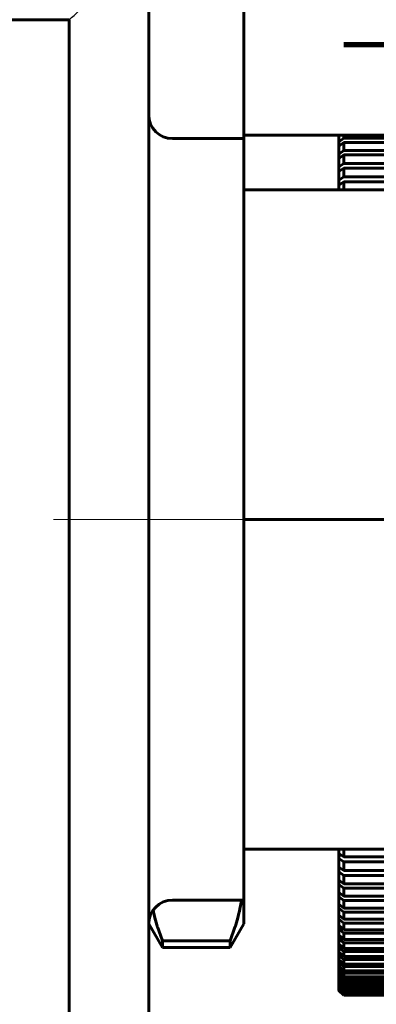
# Model space of a CAD drawing. Header units: millimetres. Extents: x -66 to 68, y -118 to 118.
# Tile 8 of 13: x 24 to 32, y 33 to 54. Entities that reach past the tile are written whole.
import ezdxf

# ---------------------------------------------------------------- set-up
doc = ezdxf.new("R2010")
doc.units = ezdxf.units.MM
for name, pattern in [('K5LT-1', [0]), ('K5LT_AXLED', [12, 7.5, -1.5, 1.5, -1.5]), ('K5LT_BASIC', [0])]:
    doc.linetypes.add(name, pattern=pattern)
doc.layers.add('Системный слой (1)', color=7, linetype='Continuous', true_color=0x6c6c6c)

# ---------------------------------------------------------------- blocks, each defined once
blk = doc.blocks.new('U14')
at = {"layer": 'Системный слой (1)', "color": 143, "linetype": 'K5LT_BASIC', "lineweight": 60, "true_color": 0x33acca}
for p, q in [((31.035, 35.917), (31, 35.917)), ((40, 35.917), (39.965, 35.917))]:
    blk.add_line(p, q, dxfattribs=at)
blk = doc.blocks.new('U27')
at = {"layer": 'Системный слой (1)', "color": 143, "linetype": 'K5LT_BASIC', "lineweight": 60, "true_color": 0x33acca}
for p, q in [((31.014, 35.399), (31, 35.399)), ((40, 35.399), (39.986, 35.399))]:
    blk.add_line(p, q, dxfattribs=at)
blk = doc.blocks.new('U55')
at = {"layer": 'Системный слой (1)', "color": 143, "linetype": 'K5LT_BASIC', "lineweight": 60, "true_color": 0x33acca}
for p, q in [((31.035, 50.583), (31, 50.583)), ((40, 50.539), (39.965, 50.583))]:
    blk.add_line(p, q, dxfattribs=at)
blk = doc.blocks.new('U65')
at = {"layer": 'Системный слой (1)', "color": 143, "linetype": 'K5LT_BASIC', "lineweight": 60, "true_color": 0x33acca}
for p, q in [((31.005, 35.16), (31, 35.16)), ((40, 35.16), (39.995, 35.16))]:
    blk.add_line(p, q, dxfattribs=at)
blk = doc.blocks.new('U70')
at = {"layer": 'Системный слой (1)', "color": 143, "linetype": 'K5LT_BASIC', "lineweight": 60, "true_color": 0x33acca}
for p, q in [((31.047, 36.196), (31, 36.196)), ((40, 36.196), (39.953, 36.196))]:
    blk.add_line(p, q, dxfattribs=at)
blk = doc.blocks.new('U100')
at = {"layer": 'Системный слой (1)', "color": 143, "linetype": 'K5LT_BASIC', "lineweight": 60, "true_color": 0x33acca}
for p, q in [((28.936, 35.163), (28.951, 35.25)), ((28.871, 34.878), (28.895, 34.975)), ((28.895, 34.975), (28.897, 34.981)), ((28.897, 34.981), (28.9, 34.994)), ((28.9, 34.994), (28.905, 35.018)), ((28.905, 35.018), (28.916, 35.066)), ((28.916, 35.066), (28.936, 35.163)), ((28.828, 34.729), (28.843, 34.779)), ((28.843, 34.779), (28.871, 34.878)), ((28.711, 34.391), (28.813, 34.679)), ((28.813, 34.679), (28.815, 34.686)), ((28.815, 34.686), (28.817, 34.692)), ((28.817, 34.692), (28.821, 34.704)), ((28.821, 34.704), (28.828, 34.729))]:
    blk.add_line(p, q, dxfattribs=at)
blk = doc.blocks.new('U101')
at = {"layer": 'Системный слой (1)', "color": 143, "linetype": 'K5LT_BASIC', "lineweight": 60, "true_color": 0x33acca}
for p, q in [((27.091, 35.032), (27.09, 35.037)), ((27.099, 35.001), (27.091, 35.032)), ((27.102, 34.985), (27.099, 35.001)), ((27.104, 34.977), (27.102, 34.985)), ((27.105, 34.973), (27.104, 34.977)), ((27.129, 34.878), (27.105, 34.973)), ((27.157, 34.779), (27.129, 34.878)), ((27.172, 34.729), (27.157, 34.779)), ((27.179, 34.704), (27.172, 34.729)), ((27.183, 34.692), (27.179, 34.704)), ((27.185, 34.686), (27.183, 34.692)), ((27.211, 34.607), (27.185, 34.686)), ((27.289, 34.391), (27.211, 34.607))]:
    blk.add_line(p, q, dxfattribs=at)

msp = doc.modelspace()

# ---------------------------------------------------------------- linework, layer by layer
at = {"layer": 'Системный слой (1)', "color": 143, "linetype": 'K5LT_BASIC', "lineweight": 60, "true_color": 0x33acca}
for p, q in [((29, 58.25), (29, 51.322)), ((27, 55.25), (27, -17.75)), ((-3.062, 53.75), (25.327, 53.75)), ((25.327, 53.75), (25.327, -16.25)), ((39.9, 53.249), (31.1, 53.249)), ((39.9, 53.235), (31.1, 53.235)), ((39.9, 53.203), (31.1, 53.203)), ((29, 51.322), (34, 51.322)), ((29, 51.322), (29, 51.25)), ((31, 51.181), (31, 51.322)), ((31.1, 51.26), (31.1, 51.322)), ((27.5, 51.25), (29, 51.25)), ((29, 51.25), (29, 50.178)), ((31, 51.181), (31.1, 51.26)), ((31, 51.181), (31, 51.101)), ((31, 51.09), (31.1, 51.17)), ((39.9, 51.26), (31.1, 51.26)), ((31.1, 51.003), (31.1, 51.17)), ((39.9, 51.17), (31.1, 51.17)), ((31.014, 51.101), (31, 51.101)), ((31, 51.101), (31, 51.09)), ((31, 50.926), (31, 51.09)), ((31, 50.926), (31.1, 51.003)), ((31, 50.926), (31, 50.849)), ((31, 50.83), (31.1, 50.907)), ((39.9, 51.003), (31.1, 51.003)), ((31.1, 50.731), (31.1, 50.907)), ((39.9, 50.907), (31.1, 50.907)), ((31.024, 50.849), (31, 50.849)), ((31, 50.849), (31, 50.83)), ((31, 50.657), (31, 50.83)), ((31, 50.657), (31.1, 50.731)), ((39.9, 50.731), (31.1, 50.731)), ((31, 50.657), (31, 50.583)), ((31, 50.557), (31.1, 50.631)), ((31, 50.583), (31, 50.557)), ((31, 50.376), (31, 50.557)), ((39.9, 50.631), (31.1, 50.631)), ((31.1, 50.447), (31.1, 50.631)), ((31, 50.376), (31.1, 50.447)), ((31, 50.376), (31, 50.304)), ((31, 50.271), (31.1, 50.342)), ((31, 50.304), (31, 50.271)), ((31.047, 50.304), (31, 50.304)), ((39.9, 50.447), (31.1, 50.447)), ((39.9, 50.342), (31.1, 50.342)), ((31.1, 50.178), (31.1, 50.342)), ((29, 50.178), (29, 43.25)), ((29, 50.178), (34, 50.178)), ((31, 50.178), (31, 50.271)), ((29, 43.25), (32, 43.25)), ((29, 43.25), (29, 36.322)), ((29, 36.322), (29, 35.25)), ((29, 36.322), (34, 36.322)), ((31, 36.229), (31, 36.322)), ((31, 36.229), (31.1, 36.158)), ((31, 36.229), (31, 36.196)), ((31.1, 36.158), (31.1, 36.322)), ((31, 36.196), (31, 36.124)), ((31, 36.124), (31.1, 36.053)), ((31, 35.943), (31, 36.124)), ((39.9, 36.158), (31.1, 36.158)), ((39.9, 36.053), (31.1, 36.053)), ((31.1, 35.869), (31.1, 36.053)), ((31, 35.943), (31.1, 35.869)), ((31, 35.943), (31, 35.917)), ((31, 35.917), (31, 35.843)), ((31, 35.843), (31.1, 35.769)), ((31, 35.67), (31, 35.843)), ((39.9, 35.869), (31.1, 35.869)), ((31, 35.67), (31.1, 35.593)), ((31, 35.67), (31, 35.651)), ((31, 35.651), (31, 35.574)), ((31.024, 35.651), (31, 35.651)), ((39.9, 35.769), (31.1, 35.769)), ((31.1, 35.593), (31.1, 35.769)), ((39.9, 35.593), (31.1, 35.593)), ((31, 35.41), (31, 35.574)), ((31, 35.574), (31.1, 35.497)), ((31, 35.41), (31.1, 35.33)), ((31, 35.41), (31, 35.399)), ((31, 35.399), (31, 35.319)), ((39.9, 35.497), (31.1, 35.497)), ((31.1, 35.33), (31.1, 35.497)), ((27.5, 35.25), (29, 35.25)), ((29, 35.25), (29, 34.75)), ((31, 35.164), (31, 35.319)), ((31, 35.319), (31.1, 35.24)), ((39.9, 35.33), (31.1, 35.33)), ((31.1, 35.082), (31.1, 35.24)), ((39.9, 35.24), (31.1, 35.24)), ((31, 35.164), (31, 35.16)), ((31, 35.164), (31.1, 35.082)), ((31, 35.16), (31, 35.078)), ((31, 34.932), (31, 35.078)), ((31, 35.078), (31.1, 34.996)), ((39.9, 35.082), (31.1, 35.082)), ((39.9, 34.996), (31.1, 34.996)), ((31.1, 34.847), (31.1, 34.996)), ((31, 34.932), (31, 34.851)), ((31, 34.932), (31.1, 34.847)), ((31, 34.714), (31, 34.851)), ((31, 34.851), (31.1, 34.767)), ((39.9, 34.847), (31.1, 34.847)), ((39.9, 34.767), (31.1, 34.767)), ((31.1, 34.627), (31.1, 34.767)), ((27, 34.75), (27.289, 34.25)), ((29, 34.75), (28.711, 34.25)), ((31, 34.714), (31.1, 34.627)), ((31, 34.714), (31, 34.639)), ((31, 34.639), (31.1, 34.552)), ((31, 34.512), (31, 34.639)), ((39.9, 34.627), (31.1, 34.627)), ((27.289, 34.391), (27.289, 34.25)), ((28.711, 34.391), (27.289, 34.391)), ((28.711, 34.391), (28.711, 34.25)), ((31, 34.512), (31.1, 34.423)), ((31, 34.512), (31, 34.442)), ((31, 34.442), (31.1, 34.353)), ((31, 34.324), (31, 34.442)), ((39.9, 34.552), (31.1, 34.552)), ((31.1, 34.423), (31.1, 34.552)), ((39.9, 34.423), (31.1, 34.423)), ((39.9, 34.353), (31.1, 34.353)), ((31.1, 34.234), (31.1, 34.353)), ((28.711, 34.25), (27.289, 34.25)), ((31, 34.324), (31, 34.261)), ((31, 34.324), (31.1, 34.234)), ((31, 34.261), (31.1, 34.17)), ((31, 34.153), (31, 34.261)), ((31, 34.153), (31.1, 34.061)), ((31, 34.153), (31, 34.095)), ((39.9, 34.234), (31.1, 34.234)), ((31.1, 34.061), (31.1, 34.17)), ((39.9, 34.17), (31.1, 34.17)), ((31, 33.997), (31, 34.095)), ((31, 34.095), (31.1, 34.003)), ((31, 33.997), (31.1, 33.904)), ((31, 33.997), (31, 33.945)), ((31, 33.945), (31.1, 33.851)), ((31, 33.858), (31, 33.945)), ((39.9, 34.061), (31.1, 34.061)), ((31.1, 33.904), (31.1, 34.003)), ((39.9, 34.003), (31.1, 34.003)), ((31, 33.858), (31.1, 33.763)), ((31, 33.858), (31, 33.812)), ((31, 33.735), (31, 33.812)), ((31, 33.812), (31.1, 33.717)), ((31, 33.735), (31, 33.695)), ((31, 33.735), (31.1, 33.639)), ((39.9, 33.904), (31.1, 33.904)), ((31.1, 33.763), (31.1, 33.851)), ((39.9, 33.851), (31.1, 33.851)), ((39.9, 33.763), (31.1, 33.763)), ((31, 33.629), (31, 33.695)), ((31, 33.695), (31.1, 33.598)), ((31, 33.629), (31.1, 33.532)), ((31, 33.629), (31, 33.595)), ((31, 33.54), (31, 33.595)), ((31, 33.595), (31.1, 33.497)), ((31, 33.54), (31, 33.512)), ((31, 33.54), (31.1, 33.441)), ((39.9, 33.717), (31.1, 33.717)), ((31.1, 33.639), (31.1, 33.717)), ((39.9, 33.639), (31.1, 33.639)), ((39.9, 33.598), (31.1, 33.598)), ((31.1, 33.532), (31.1, 33.598)), ((39.9, 33.532), (31.1, 33.532)), ((31, 33.512), (31.1, 33.413)), ((31, 33.467), (31, 33.512)), ((31, 33.467), (31.1, 33.369)), ((31, 33.467), (31, 33.446)), ((31, 33.412), (31, 33.446)), ((31, 33.446), (31.1, 33.347)), ((31, 33.412), (31, 33.397)), ((31, 33.412), (31.1, 33.313)), ((31, 33.375), (31, 33.397)), ((31, 33.397), (31.1, 33.297)), ((31, 33.375), (31.1, 33.275)), ((31, 33.375), (31, 33.365)), ((31, 33.365), (31.1, 33.265)), ((31, 33.354), (31, 33.365)), ((31, 33.354), (31, 33.351)), ((31, 33.354), (31.1, 33.254)), ((31, 33.35), (31, 33.351)), ((31, 33.351), (31.1, 33.251)), ((31, 33.35), (31.1, 33.25)), ((39.9, 33.497), (31.1, 33.497)), ((31.1, 33.441), (31.1, 33.497)), ((39.9, 33.441), (31.1, 33.441)), ((39.9, 33.413), (31.1, 33.413)), ((31.1, 33.369), (31.1, 33.413)), ((39.9, 33.369), (31.1, 33.369)), ((39.9, 33.347), (31.1, 33.347)), ((31.1, 33.313), (31.1, 33.347)), ((39.9, 33.313), (31.1, 33.313)), ((39.9, 33.297), (31.1, 33.297)), ((31.1, 33.275), (31.1, 33.297)), ((39.9, 33.275), (31.1, 33.275)), ((31.1, 33.254), (31.1, 33.265)), ((39.9, 33.265), (31.1, 33.265)), ((39.9, 33.254), (31.1, 33.254)), ((31.1, 33.25), (31.1, 33.251)), ((39.9, 33.251), (31.1, 33.251)), ((39.9, 33.25), (31.1, 33.25))]:
    msp.add_line(p, q, dxfattribs=at)
at = {"layer": 'Системный слой (1)', "color": 30, "linetype": 'K5LT_AXLED', "lineweight": 18, "true_color": 0xff8000}
msp.add_line((31, 43.25), (25, 43.25), dxfattribs=at)
at = {"layer": 'Системный слой (1)', "color": 143, "linetype": 'K5LT_BASIC', "lineweight": 60, "true_color": 0x33acca}
for centre, start, end in [((27.5, 51.75), 180, 270), ((27.5, 34.75), 90, 180)]:
    msp.add_arc(centre, 0.5, start, end, dxfattribs=at)
at = {"layer": 'Системный слой (1)', "color": 7, "linetype": 'K5LT-1'}
msp.add_open_spline([(25.327, 53.75), (25.464, 53.872), (25.74, 54.119), (26.154, 54.49), (26.575, 54.868), (26.857, 55.121), (27, 55.25)], degree=3, knots=[0, 0, 0, 0, 4.890201, 9.88294, 14.853055, 20, 20, 20, 20], dxfattribs=at)

# ---------------------------------------------------------------- block references
at = {"layer": 'Системный слой (1)'}
for name in ['U55', 'U70', 'U14', 'U27', 'U100', 'U101', 'U65']:
    msp.add_blockref(name, (0, 0), dxfattribs=at)

doc.saveas('drawing.dxf')
